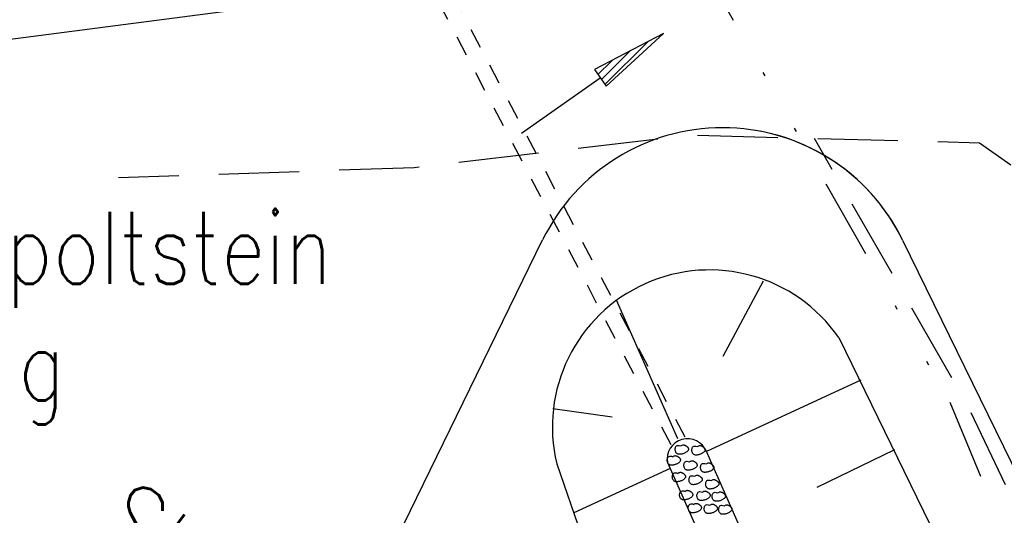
# Model space of a CAD drawing. Extents: x 446224 to 446791, y 446199 to 447379.
# Tile 107 of 113: x 446314 to 446338, y 447324 to 447337. Entities that reach past the tile are written whole.
import ezdxf

# ---------------------------------------------------------------- set-up
doc = ezdxf.new("R2010")
doc.units = 0
doc.header["$LTSCALE"] = 2
doc.header["$MEASUREMENT"] = 0
for name, pattern in [('AUSGEZOGEN', [0]), ('GESTRICH-X2', [1.5, 1, -0.5]), ('GETRENNTX3', [3.25, 1, -0.75, 0, -0.75, 0, -0.75]), ('STRICHLINIEX2', [0.5, 0.25, -0.25])]:
    doc.linetypes.add(name, pattern=pattern)
doc.layers.get('0').update_dxf_attribs({"linetype": 'AUSGEZOGEN'})
for name, color, linetype in [('BOESCHG', 250, 'AUSGEZOGEN'), ('DB-Autohof', 15, 'CONTINUOUS'), ('GASLTG', 4, 'GESTRICH-X2'), ('Planeinteilung', 250, 'CONTINUOUS'), ('STROMLTG', 4, 'AUSGEZOGEN'), ('TELEKOM', 4, 'GETRENNTX3'), ('W-LTG', 4, 'GESTRICH-X2')]:
    doc.layers.add(name, color=color, linetype=linetype)
doc.styles.add('ROMANS', font='romans.shx', dxfattribs={"width": 0.8})

# ---------------------------------------------------------------- blocks, each defined once
blk = doc.blocks.new('1135420')
blk.add_line((0, 297), (0, 0))

msp = doc.modelspace()

# ---------------------------------------------------------------- linework, layer by layer
at = {"layer": 'BOESCHG'}
msp.add_lwpolyline([(446482.746, 447140.555, 0.000007), (446485.092, 447124.399, 0.000282)], format="xyb", dxfattribs=at)
at = {"layer": 'DB-Autohof', "linetype": 'STRICHLINIEX2'}
for p, q in [((446330.129, 447326.223), (446324.098, 447337.718)), ((446330.483, 447326.409), (446324.521, 447337.773))]:
    msp.add_line(p, q, dxfattribs=at)
at = {"layer": 'DB-Autohof', "linetype": 'Continuous'}
for p, q in [((446329.938, 447336.498), (446328.215, 447335.598)), ((446329.938, 447336.498), (446328.507, 447335.183)), ((446328.478, 447335.224), (446329.547, 447336.294)), ((446328.39, 447335.349), (446329.103, 447336.062)), ((446328.303, 447335.474), (446328.659, 447335.83)), ((446328.215, 447335.598), (446328.507, 447335.183)), ((446326.397, 447334.011), (446328.361, 447335.391)), ((446319.288, 447315.715), (446326.922, 447331.342)), ((446335.909, 447331.338), (446341.993, 447318.859)), ((446331.427, 447328.437), (446332.437, 447330.321)), ((446330.299, 447326.371), (446328.765, 447329.834)), ((446334.316, 447328.901), (446339.692, 447317.875)), ((446334.867, 447327.834), (446331.011, 447326.051)), ((446328.655, 447326.911), (446327.181, 447327.117)), ((446330.233, 447326.106), (446330.234, 447326.124)), ((446330.233, 447326.089), (446330.233, 447326.106)), ((446330.234, 447326.124), (446330.237, 447326.143)), ((446330.237, 447326.143), (446330.242, 447326.162)), ((446330.242, 447326.162), (446330.251, 447326.179)), ((446330.251, 447326.179), (446330.264, 447326.193)), ((446330.264, 447326.193), (446330.282, 447326.203)), ((446330.282, 447326.203), (446330.306, 447326.207)), ((446330.306, 447326.207), (446330.335, 447326.205)), ((446330.335, 447326.205), (446330.372, 447326.194)), ((446330.372, 447326.194), (446330.39, 447326.206)), ((446330.39, 447326.206), (446330.405, 447326.214)), ((446330.405, 447326.214), (446330.419, 447326.218)), ((446330.419, 447326.218), (446330.431, 447326.22)), ((446330.431, 447326.22), (446330.443, 447326.22)), ((446330.443, 447326.22), (446330.453, 447326.219)), ((446330.453, 447326.219), (446330.463, 447326.215)), ((446330.463, 447326.215), (446330.472, 447326.211)), ((446330.472, 447326.211), (446330.482, 447326.207)), ((446330.482, 447326.207), (446330.49, 447326.202)), ((446330.49, 447326.202), (446330.499, 447326.197)), ((446330.499, 447326.197), (446330.507, 447326.192)), ((446330.507, 447326.192), (446330.515, 447326.186)), ((446330.515, 447326.186), (446330.523, 447326.179)), ((446330.523, 447326.179), (446330.53, 447326.173)), ((446330.53, 447326.173), (446330.537, 447326.166)), ((446330.537, 447326.166), (446330.544, 447326.159)), ((446330.544, 447326.159), (446330.549, 447326.151)), ((446330.549, 447326.151), (446330.554, 447326.143)), ((446330.554, 447326.143), (446330.558, 447326.135)), ((446330.558, 447326.135), (446330.561, 447326.126)), ((446330.561, 447326.126), (446330.563, 447326.117)), ((446330.563, 447326.108), (446330.562, 447326.099)), ((446330.563, 447326.117), (446330.563, 447326.108)), ((446330.648, 447326.088), (446330.649, 447326.106)), ((446330.649, 447326.106), (446330.652, 447326.125)), ((446330.652, 447326.125), (446330.658, 447326.144)), ((446330.658, 447326.144), (446330.667, 447326.161)), ((446330.667, 447326.161), (446330.68, 447326.175)), ((446330.68, 447326.175), (446330.698, 447326.185)), ((446330.698, 447326.185), (446330.721, 447326.189)), ((446330.721, 447326.189), (446330.751, 447326.187)), ((446330.751, 447326.187), (446330.788, 447326.176)), ((446330.788, 447326.176), (446330.805, 447326.187)), ((446330.805, 447326.187), (446330.821, 447326.195)), ((446330.821, 447326.195), (446330.835, 447326.2)), ((446330.835, 447326.2), (446330.847, 447326.202)), ((446330.847, 447326.202), (446330.859, 447326.202)), ((446330.859, 447326.202), (446330.869, 447326.2)), ((446330.869, 447326.2), (446330.879, 447326.197)), ((446330.879, 447326.197), (446330.888, 447326.193)), ((446330.888, 447326.193), (446330.897, 447326.189)), ((446330.897, 447326.189), (446330.906, 447326.184)), ((446330.906, 447326.184), (446330.915, 447326.179)), ((446330.915, 447326.179), (446330.923, 447326.173)), ((446330.923, 447326.173), (446330.931, 447326.168)), ((446330.931, 447326.168), (446330.939, 447326.161)), ((446330.939, 447326.161), (446330.946, 447326.155)), ((446330.946, 447326.155), (446330.953, 447326.148)), ((446330.953, 447326.148), (446330.959, 447326.141)), ((446330.959, 447326.141), (446330.965, 447326.133)), ((446330.965, 447326.133), (446330.97, 447326.125)), ((446330.97, 447326.125), (446330.974, 447326.117)), ((446330.974, 447326.117), (446330.977, 447326.108)), ((446330.977, 447326.108), (446330.979, 447326.099)), ((446330.035, 447325.854), (446330.038, 447325.873)), ((446330.038, 447325.873), (446330.043, 447325.891)), ((446330.043, 447325.891), (446330.052, 447325.908)), ((446330.052, 447325.908), (446330.065, 447325.922)), ((446330.065, 447325.922), (446330.083, 447325.932)), ((446330.083, 447325.932), (446330.107, 447325.936)), ((446330.107, 447325.936), (446330.137, 447325.934)), ((446330.137, 447325.934), (446330.174, 447325.923)), ((446330.174, 447325.923), (446330.191, 447325.935)), ((446330.191, 447325.935), (446330.206, 447325.943)), ((446330.206, 447325.943), (446330.22, 447325.947)), ((446330.22, 447325.947), (446330.232, 447325.95)), ((446330.232, 447325.95), (446330.244, 447325.949)), ((446330.236, 447326.073), (446330.233, 447326.089)), ((446330.239, 447326.058), (446330.236, 447326.073)), ((446330.244, 447326.044), (446330.239, 447326.058)), ((446330.251, 447326.031), (446330.244, 447326.044)), ((446330.244, 447325.949), (446330.254, 447325.948)), ((446330.258, 447326.02), (446330.251, 447326.031)), ((446330.254, 447325.948), (446330.264, 447325.944)), ((446330.266, 447326.01), (446330.258, 447326.02)), ((446330.264, 447325.944), (446330.274, 447325.94)), ((446330.276, 447326.002), (446330.266, 447326.01)), ((446330.274, 447325.94), (446330.283, 447325.936)), ((446330.286, 447325.996), (446330.276, 447326.002)), ((446330.283, 447325.936), (446330.292, 447325.931)), ((446330.296, 447325.991), (446330.286, 447325.996)), ((446330.292, 447325.931), (446330.3, 447325.926)), ((446330.308, 447325.987), (446330.296, 447325.991)), ((446330.3, 447325.926), (446330.309, 447325.921)), ((446330.321, 447325.984), (446330.308, 447325.987)), ((446330.309, 447325.921), (446330.317, 447325.915)), ((446330.317, 447325.915), (446330.324, 447325.909)), ((446330.334, 447325.983), (446330.321, 447325.984)), ((446330.324, 447325.909), (446330.331, 447325.902)), ((446330.331, 447325.902), (446330.338, 447325.895)), ((446330.348, 447325.983), (446330.334, 447325.983)), ((446330.338, 447325.895), (446330.345, 447325.888)), ((446330.345, 447325.888), (446330.35, 447325.88)), ((446330.363, 447325.984), (446330.348, 447325.983)), ((446330.35, 447325.88), (446330.355, 447325.872)), ((446330.355, 447325.872), (446330.359, 447325.864)), ((446330.359, 447325.864), (446330.362, 447325.855)), ((446330.379, 447325.986), (446330.363, 447325.984)), ((446330.396, 447325.989), (446330.379, 447325.986)), ((446330.412, 447325.994), (446330.396, 447325.989)), ((446330.429, 447325.998), (446330.412, 447325.994)), ((446330.446, 447326.004), (446330.429, 447325.998)), ((446330.462, 447326.011), (446330.446, 447326.004)), ((446330.478, 447326.018), (446330.462, 447326.011)), ((446330.493, 447326.026), (446330.478, 447326.018)), ((446330.506, 447326.034), (446330.493, 447326.026)), ((446330.519, 447326.043), (446330.506, 447326.034)), ((446330.53, 447326.052), (446330.519, 447326.043)), ((446330.539, 447326.061), (446330.53, 447326.052)), ((446330.547, 447326.07), (446330.539, 447326.061)), ((446330.554, 447326.08), (446330.547, 447326.07)), ((446330.558, 447326.09), (446330.554, 447326.08)), ((446330.562, 447326.099), (446330.558, 447326.09)), ((446330.649, 447326.071), (446330.648, 447326.088)), ((446330.651, 447326.055), (446330.649, 447326.071)), ((446330.655, 447326.039), (446330.651, 447326.055)), ((446330.66, 447326.026), (446330.655, 447326.039)), ((446330.667, 447326.013), (446330.66, 447326.026)), ((446330.674, 447326.002), (446330.667, 447326.013)), ((446330.682, 447325.992), (446330.674, 447326.002)), ((446330.691, 447325.984), (446330.682, 447325.992)), ((446330.701, 447325.978), (446330.691, 447325.984)), ((446330.712, 447325.973), (446330.701, 447325.978)), ((446330.724, 447325.969), (446330.712, 447325.973)), ((446330.736, 447325.966), (446330.724, 447325.969)), ((446330.75, 447325.965), (446330.736, 447325.966)), ((446330.764, 447325.965), (446330.75, 447325.965)), ((446330.779, 447325.966), (446330.764, 447325.965)), ((446330.795, 447325.968), (446330.779, 447325.966)), ((446330.811, 447325.971), (446330.795, 447325.968)), ((446330.828, 447325.975), (446330.811, 447325.971)), ((446330.845, 447325.98), (446330.828, 447325.975)), ((446330.862, 447325.986), (446330.845, 447325.98)), ((446330.878, 447325.993), (446330.862, 447325.986)), ((446330.894, 447326), (446330.878, 447325.993)), ((446330.909, 447326.008), (446330.894, 447326)), ((446330.922, 447326.016), (446330.909, 447326.008)), ((446330.934, 447326.025), (446330.922, 447326.016)), ((446330.945, 447326.034), (446330.934, 447326.025)), ((446330.955, 447326.043), (446330.945, 447326.034)), ((446330.963, 447326.052), (446330.955, 447326.043)), ((446330.969, 447326.062), (446330.963, 447326.052)), ((446330.974, 447326.071), (446330.969, 447326.062)), ((446330.977, 447326.081), (446330.974, 447326.071)), ((446330.979, 447326.09), (446330.977, 447326.081)), ((446330.979, 447326.099), (446330.979, 447326.09)), ((446330.995, 447326.087), (446331.104, 447325.84)), ((446335.711, 447326.098), (446333.769, 447325.152)), ((446327.275, 447325.746), (446327.885, 447323.977)), ((446330.103, 447325.632), (446327.697, 447324.52)), ((446330.034, 447325.835), (446330.035, 447325.854)), ((446330.034, 447325.818), (446330.034, 447325.835)), ((446330.037, 447325.802), (446330.034, 447325.818)), ((446330.04, 447325.787), (446330.037, 447325.802)), ((446330.046, 447325.773), (446330.04, 447325.787)), ((446330.04, 447325.776), (446330.204, 447325.402)), ((446330.052, 447325.76), (446330.046, 447325.773)), ((446330.059, 447325.749), (446330.052, 447325.76)), ((446330.068, 447325.74), (446330.059, 447325.749)), ((446330.077, 447325.731), (446330.068, 447325.74)), ((446330.087, 447325.725), (446330.077, 447325.731)), ((446330.098, 447325.72), (446330.087, 447325.725)), ((446330.109, 447325.716), (446330.098, 447325.72)), ((446330.122, 447325.713), (446330.109, 447325.716)), ((446330.135, 447325.712), (446330.122, 447325.713)), ((446330.149, 447325.712), (446330.135, 447325.712)), ((446330.164, 447325.713), (446330.149, 447325.712)), ((446330.18, 447325.715), (446330.164, 447325.713)), ((446330.197, 447325.719), (446330.18, 447325.715)), ((446330.214, 447325.723), (446330.197, 447325.719)), ((446330.23, 447325.728), (446330.214, 447325.723)), ((446330.247, 447325.733), (446330.23, 447325.728)), ((446330.264, 447325.74), (446330.247, 447325.733)), ((446330.279, 447325.747), (446330.264, 447325.74)), ((446330.294, 447325.755), (446330.279, 447325.747)), ((446330.307, 447325.763), (446330.294, 447325.755)), ((446330.32, 447325.772), (446330.307, 447325.763)), ((446330.331, 447325.781), (446330.32, 447325.772)), ((446330.34, 447325.79), (446330.331, 447325.781)), ((446330.348, 447325.799), (446330.34, 447325.79)), ((446330.355, 447325.809), (446330.348, 447325.799)), ((446330.36, 447325.819), (446330.355, 447325.809)), ((446330.363, 447325.828), (446330.36, 447325.819)), ((446330.362, 447325.855), (446330.364, 447325.846)), ((446330.364, 447325.837), (446330.363, 447325.828)), ((446330.364, 447325.846), (446330.364, 447325.837)), ((446330.45, 447325.709), (446330.451, 447325.727)), ((446330.45, 447325.691), (446330.45, 447325.709)), ((446330.453, 447325.675), (446330.45, 447325.691)), ((446330.451, 447325.727), (446330.454, 447325.746)), ((446330.456, 447325.66), (446330.453, 447325.675)), ((446330.454, 447325.746), (446330.459, 447325.765)), ((446330.461, 447325.646), (446330.456, 447325.66)), ((446330.459, 447325.765), (446330.468, 447325.782)), ((446330.468, 447325.634), (446330.461, 447325.646)), ((446330.468, 447325.782), (446330.481, 447325.796)), ((446330.475, 447325.623), (446330.468, 447325.634)), ((446330.483, 447325.613), (446330.475, 447325.623)), ((446330.481, 447325.796), (446330.499, 447325.806)), ((446330.499, 447325.806), (446330.523, 447325.81)), ((446330.523, 447325.81), (446330.552, 447325.807)), ((446330.552, 447325.807), (446330.589, 447325.796)), ((446330.589, 447325.796), (446330.607, 447325.808)), ((446330.607, 447325.808), (446330.622, 447325.816)), ((446330.622, 447325.816), (446330.636, 447325.821)), ((446330.636, 447325.821), (446330.648, 447325.823)), ((446330.648, 447325.823), (446330.66, 447325.823)), ((446330.66, 447325.823), (446330.67, 447325.821)), ((446330.67, 447325.821), (446330.68, 447325.818)), ((446330.695, 447325.62), (446330.679, 447325.613)), ((446330.68, 447325.818), (446330.689, 447325.814)), ((446330.689, 447325.814), (446330.698, 447325.81)), ((446330.71, 447325.628), (446330.695, 447325.62)), ((446330.698, 447325.81), (446330.707, 447325.805)), ((446330.707, 447325.805), (446330.716, 447325.8)), ((446330.723, 447325.636), (446330.71, 447325.628)), ((446330.716, 447325.8), (446330.724, 447325.794)), ((446330.736, 447325.645), (446330.723, 447325.636)), ((446330.724, 447325.794), (446330.732, 447325.788)), ((446330.732, 447325.788), (446330.74, 447325.782)), ((446330.747, 447325.654), (446330.736, 447325.645)), ((446330.74, 447325.782), (446330.747, 447325.776)), ((446330.747, 447325.776), (446330.754, 447325.769)), ((446330.756, 447325.664), (446330.747, 447325.654)), ((446330.754, 447325.769), (446330.761, 447325.761)), ((446330.764, 447325.673), (446330.756, 447325.664)), ((446330.761, 447325.761), (446330.766, 447325.754)), ((446330.771, 447325.683), (446330.764, 447325.673)), ((446330.766, 447325.754), (446330.771, 447325.746)), ((446330.771, 447325.746), (446330.775, 447325.737)), ((446330.775, 447325.692), (446330.771, 447325.683)), ((446330.775, 447325.737), (446330.778, 447325.729)), ((446330.779, 447325.702), (446330.775, 447325.692)), ((446330.778, 447325.729), (446330.78, 447325.72)), ((446330.78, 447325.711), (446330.779, 447325.702)), ((446330.78, 447325.72), (446330.78, 447325.711)), ((446330.865, 447325.655), (446330.866, 447325.673)), ((446330.866, 447325.637), (446330.865, 447325.655)), ((446330.866, 447325.673), (446330.869, 447325.692)), ((446330.868, 447325.621), (446330.866, 447325.637)), ((446330.872, 447325.606), (446330.868, 447325.621)), ((446330.869, 447325.692), (446330.875, 447325.711)), ((446330.875, 447325.711), (446330.884, 447325.728)), ((446330.884, 447325.728), (446330.897, 447325.742)), ((446330.897, 447325.742), (446330.915, 447325.751)), ((446330.915, 447325.751), (446330.938, 447325.756)), ((446330.938, 447325.756), (446330.968, 447325.753)), ((446330.968, 447325.753), (446331.005, 447325.742)), ((446331.005, 447325.742), (446331.022, 447325.754)), ((446331.022, 447325.754), (446331.038, 447325.762)), ((446331.038, 447325.762), (446331.052, 447325.767)), ((446331.052, 447325.767), (446331.064, 447325.769)), ((446331.064, 447325.769), (446331.075, 447325.769)), ((446331.075, 447325.769), (446331.086, 447325.767)), ((446331.086, 447325.767), (446331.096, 447325.764)), ((446331.096, 447325.764), (446331.105, 447325.76)), ((446331.104, 447325.84), (446332.372, 447322.981)), ((446331.105, 447325.76), (446331.114, 447325.755)), ((446331.114, 447325.755), (446331.123, 447325.751)), ((446331.123, 447325.751), (446331.132, 447325.745)), ((446331.132, 447325.745), (446331.14, 447325.74)), ((446331.14, 447325.74), (446331.148, 447325.734)), ((446331.148, 447325.734), (446331.156, 447325.728)), ((446331.156, 447325.728), (446331.163, 447325.721)), ((446331.163, 447325.721), (446331.17, 447325.714)), ((446331.17, 447325.714), (446331.176, 447325.707)), ((446331.18, 447325.619), (446331.172, 447325.609)), ((446331.176, 447325.707), (446331.182, 447325.699)), ((446331.186, 447325.628), (446331.18, 447325.619)), ((446331.182, 447325.699), (446331.187, 447325.691)), ((446331.191, 447325.638), (446331.186, 447325.628)), ((446331.187, 447325.691), (446331.191, 447325.683)), ((446331.191, 447325.683), (446331.194, 447325.675)), ((446331.194, 447325.647), (446331.191, 447325.638)), ((446331.194, 447325.675), (446331.196, 447325.666)), ((446331.196, 447325.657), (446331.194, 447325.647)), ((446331.196, 447325.666), (446331.196, 447325.657)), ((446330.16, 447325.42), (446330.161, 447325.438)), ((446330.161, 447325.402), (446330.16, 447325.42)), ((446330.161, 447325.438), (446330.164, 447325.457)), ((446330.163, 447325.386), (446330.161, 447325.402)), ((446330.167, 447325.371), (446330.163, 447325.386)), ((446330.164, 447325.457), (446330.17, 447325.476)), ((446330.172, 447325.357), (446330.167, 447325.371)), ((446330.17, 447325.476), (446330.179, 447325.493)), ((446330.179, 447325.493), (446330.192, 447325.507)), ((446330.192, 447325.507), (446330.21, 447325.517)), ((446330.204, 447325.402), (446331.473, 447322.543)), ((446330.21, 447325.517), (446330.233, 447325.521)), ((446330.233, 447325.521), (446330.263, 447325.518)), ((446330.263, 447325.518), (446330.3, 447325.507)), ((446330.3, 447325.507), (446330.317, 447325.519)), ((446330.317, 447325.519), (446330.333, 447325.527)), ((446330.333, 447325.527), (446330.346, 447325.532)), ((446330.346, 447325.532), (446330.359, 447325.534)), ((446330.359, 447325.534), (446330.37, 447325.534)), ((446330.37, 447325.534), (446330.381, 447325.532)), ((446330.381, 447325.532), (446330.391, 447325.529)), ((446330.391, 447325.529), (446330.4, 447325.525)), ((446330.4, 447325.525), (446330.409, 447325.521)), ((446330.409, 447325.521), (446330.418, 447325.516)), ((446330.418, 447325.516), (446330.427, 447325.511)), ((446330.427, 447325.511), (446330.435, 447325.505)), ((446330.435, 447325.505), (446330.443, 447325.499)), ((446330.443, 447325.499), (446330.451, 447325.493)), ((446330.451, 447325.493), (446330.458, 447325.487)), ((446330.467, 447325.375), (446330.457, 447325.365)), ((446330.458, 447325.487), (446330.465, 447325.48)), ((446330.465, 447325.48), (446330.471, 447325.472)), ((446330.475, 447325.384), (446330.467, 447325.375)), ((446330.471, 447325.472), (446330.477, 447325.465)), ((446330.481, 447325.394), (446330.475, 447325.384)), ((446330.477, 447325.465), (446330.482, 447325.457)), ((446330.486, 447325.403), (446330.481, 447325.394)), ((446330.482, 447325.457), (446330.486, 447325.448)), ((446330.493, 447325.605), (446330.483, 447325.613)), ((446330.486, 447325.448), (446330.489, 447325.44)), ((446330.489, 447325.413), (446330.486, 447325.403)), ((446330.489, 447325.44), (446330.491, 447325.431)), ((446330.491, 447325.422), (446330.489, 447325.413)), ((446330.491, 447325.431), (446330.491, 447325.422)), ((446330.503, 447325.598), (446330.493, 447325.605)), ((446330.513, 447325.593), (446330.503, 447325.598)), ((446330.525, 447325.589), (446330.513, 447325.593)), ((446330.538, 447325.587), (446330.525, 447325.589)), ((446330.551, 447325.586), (446330.538, 447325.587)), ((446330.565, 447325.586), (446330.551, 447325.586)), ((446330.58, 447325.587), (446330.565, 447325.586)), ((446330.577, 447325.366), (446330.58, 447325.385)), ((446330.596, 447325.589), (446330.58, 447325.587)), ((446330.58, 447325.385), (446330.586, 447325.404)), ((446330.586, 447325.404), (446330.595, 447325.421)), ((446330.595, 447325.421), (446330.608, 447325.435)), ((446330.613, 447325.592), (446330.596, 447325.589)), ((446330.608, 447325.435), (446330.626, 447325.444)), ((446330.629, 447325.596), (446330.613, 447325.592)), ((446330.626, 447325.444), (446330.649, 447325.449)), ((446330.646, 447325.601), (446330.629, 447325.596)), ((446330.663, 447325.607), (446330.646, 447325.601)), ((446330.649, 447325.449), (446330.679, 447325.446)), ((446330.679, 447325.613), (446330.663, 447325.607)), ((446330.679, 447325.446), (446330.716, 447325.435)), ((446330.716, 447325.435), (446330.733, 447325.447)), ((446330.733, 447325.447), (446330.749, 447325.455)), ((446330.749, 447325.455), (446330.762, 447325.46)), ((446330.762, 447325.46), (446330.775, 447325.462)), ((446330.775, 447325.462), (446330.786, 447325.462)), ((446330.786, 447325.462), (446330.797, 447325.46)), ((446330.797, 447325.46), (446330.807, 447325.457)), ((446330.807, 447325.457), (446330.816, 447325.453)), ((446330.816, 447325.453), (446330.825, 447325.448)), ((446330.825, 447325.448), (446330.834, 447325.443)), ((446330.834, 447325.443), (446330.843, 447325.438)), ((446330.843, 447325.438), (446330.851, 447325.433)), ((446330.851, 447325.433), (446330.859, 447325.427)), ((446330.859, 447325.427), (446330.867, 447325.421)), ((446330.867, 447325.421), (446330.874, 447325.414)), ((446330.877, 447325.592), (446330.872, 447325.606)), ((446330.874, 447325.414), (446330.881, 447325.407)), ((446330.884, 447325.58), (446330.877, 447325.592)), ((446330.881, 447325.407), (446330.887, 447325.4)), ((446330.891, 447325.569), (446330.884, 447325.58)), ((446330.887, 447325.4), (446330.893, 447325.392)), ((446330.899, 447325.559), (446330.891, 447325.569)), ((446330.893, 447325.392), (446330.898, 447325.384)), ((446330.898, 447325.384), (446330.902, 447325.376)), ((446330.908, 447325.551), (446330.899, 447325.559)), ((446330.902, 447325.376), (446330.905, 447325.367)), ((446330.918, 447325.544), (446330.908, 447325.551)), ((446330.929, 447325.539), (446330.918, 447325.544)), ((446330.941, 447325.535), (446330.929, 447325.539)), ((446330.953, 447325.533), (446330.941, 447325.535)), ((446330.967, 447325.532), (446330.953, 447325.533)), ((446330.981, 447325.531), (446330.967, 447325.532)), ((446330.996, 447325.533), (446330.981, 447325.531)), ((446331.012, 447325.535), (446330.996, 447325.533)), ((446331.028, 447325.538), (446331.012, 447325.535)), ((446331.045, 447325.542), (446331.028, 447325.538)), ((446331.062, 447325.547), (446331.045, 447325.542)), ((446331.079, 447325.553), (446331.062, 447325.547)), ((446331.095, 447325.559), (446331.079, 447325.553)), ((446331.111, 447325.566), (446331.095, 447325.559)), ((446331.126, 447325.574), (446331.111, 447325.566)), ((446331.139, 447325.582), (446331.126, 447325.574)), ((446331.151, 447325.591), (446331.139, 447325.582)), ((446331.162, 447325.6), (446331.151, 447325.591)), ((446331.172, 447325.609), (446331.162, 447325.6)), ((446330.178, 447325.345), (446330.172, 447325.357)), ((446330.186, 447325.334), (446330.178, 447325.345)), ((446330.194, 447325.324), (446330.186, 447325.334)), ((446330.203, 447325.316), (446330.194, 447325.324)), ((446330.213, 447325.309), (446330.203, 447325.316)), ((446330.224, 447325.304), (446330.213, 447325.309)), ((446330.236, 447325.3), (446330.224, 447325.304)), ((446330.248, 447325.298), (446330.236, 447325.3)), ((446330.262, 447325.297), (446330.248, 447325.298)), ((446330.276, 447325.297), (446330.262, 447325.297)), ((446330.291, 447325.298), (446330.276, 447325.297)), ((446330.307, 447325.3), (446330.291, 447325.298)), ((446330.323, 447325.303), (446330.307, 447325.3)), ((446330.34, 447325.307), (446330.323, 447325.303)), ((446330.357, 447325.312), (446330.34, 447325.307)), ((446330.374, 447325.318), (446330.357, 447325.312)), ((446330.39, 447325.324), (446330.374, 447325.318)), ((446330.406, 447325.331), (446330.39, 447325.324)), ((446330.42, 447325.339), (446330.406, 447325.331)), ((446330.434, 447325.347), (446330.42, 447325.339)), ((446330.446, 447325.356), (446330.434, 447325.347)), ((446330.457, 447325.365), (446330.446, 447325.356)), ((446330.576, 447325.347), (446330.577, 447325.366)), ((446330.577, 447325.33), (446330.576, 447325.347)), ((446330.579, 447325.314), (446330.577, 447325.33)), ((446330.583, 447325.299), (446330.579, 447325.314)), ((446330.588, 447325.285), (446330.583, 447325.299)), ((446330.594, 447325.273), (446330.588, 447325.285)), ((446330.602, 447325.261), (446330.594, 447325.273)), ((446330.61, 447325.252), (446330.602, 447325.261)), ((446330.619, 447325.244), (446330.61, 447325.252)), ((446330.629, 447325.237), (446330.619, 447325.244)), ((446330.64, 447325.232), (446330.629, 447325.237)), ((446330.652, 447325.228), (446330.64, 447325.232)), ((446330.664, 447325.226), (446330.652, 447325.228)), ((446330.677, 447325.224), (446330.664, 447325.226)), ((446330.692, 447325.224), (446330.677, 447325.224)), ((446330.707, 447325.225), (446330.692, 447325.224)), ((446330.723, 447325.228), (446330.707, 447325.225)), ((446330.739, 447325.231), (446330.723, 447325.228)), ((446330.756, 447325.235), (446330.739, 447325.231)), ((446330.773, 447325.24), (446330.756, 447325.235)), ((446330.79, 447325.246), (446330.773, 447325.24)), ((446330.806, 447325.252), (446330.79, 447325.246)), ((446330.822, 447325.259), (446330.806, 447325.252)), ((446330.836, 447325.267), (446330.822, 447325.259)), ((446330.85, 447325.275), (446330.836, 447325.267)), ((446330.862, 447325.284), (446330.85, 447325.275)), ((446330.873, 447325.293), (446330.862, 447325.284)), ((446330.883, 447325.302), (446330.873, 447325.293)), ((446330.891, 447325.312), (446330.883, 447325.302)), ((446330.897, 447325.321), (446330.891, 447325.312)), ((446330.902, 447325.331), (446330.897, 447325.321)), ((446330.905, 447325.34), (446330.902, 447325.331)), ((446330.905, 447325.367), (446330.906, 447325.359)), ((446330.907, 447325.35), (446330.905, 447325.34)), ((446330.906, 447325.359), (446330.907, 447325.35)), ((446330.992, 447325.239), (446330.993, 447325.257)), ((446330.993, 447325.222), (446330.992, 447325.239)), ((446330.993, 447325.257), (446330.996, 447325.276)), ((446330.995, 447325.206), (446330.993, 447325.222)), ((446330.999, 447325.191), (446330.995, 447325.206)), ((446330.996, 447325.276), (446331.002, 447325.295)), ((446331.004, 447325.177), (446330.999, 447325.191)), ((446331.002, 447325.295), (446331.01, 447325.312)), ((446331.01, 447325.164), (446331.004, 447325.177)), ((446331.01, 447325.312), (446331.024, 447325.326)), ((446331.017, 447325.153), (446331.01, 447325.164)), ((446331.026, 447325.143), (446331.017, 447325.153)), ((446331.024, 447325.326), (446331.041, 447325.336)), ((446331.035, 447325.135), (446331.026, 447325.143)), ((446331.045, 447325.129), (446331.035, 447325.135)), ((446331.041, 447325.336), (446331.065, 447325.34)), ((446331.056, 447325.124), (446331.045, 447325.129)), ((446331.067, 447325.12), (446331.056, 447325.124)), ((446331.065, 447325.34), (446331.095, 447325.338)), ((446331.095, 447325.338), (446331.132, 447325.327)), ((446331.132, 447325.327), (446331.149, 447325.338)), ((446331.149, 447325.338), (446331.164, 447325.347)), ((446331.172, 447325.127), (446331.155, 447325.122)), ((446331.164, 447325.347), (446331.178, 447325.351)), ((446331.189, 447325.131), (446331.172, 447325.127)), ((446331.178, 447325.351), (446331.191, 447325.353)), ((446331.205, 447325.137), (446331.189, 447325.131)), ((446331.191, 447325.353), (446331.202, 447325.353)), ((446331.202, 447325.353), (446331.213, 447325.351)), ((446331.222, 447325.144), (446331.205, 447325.137)), ((446331.213, 447325.351), (446331.222, 447325.348)), ((446331.222, 447325.348), (446331.232, 447325.344)), ((446331.237, 447325.151), (446331.222, 447325.144)), ((446331.232, 447325.344), (446331.241, 447325.34)), ((446331.252, 447325.159), (446331.237, 447325.151)), ((446331.241, 447325.34), (446331.25, 447325.335)), ((446331.25, 447325.335), (446331.258, 447325.33)), ((446331.266, 447325.167), (446331.252, 447325.159)), ((446331.258, 447325.33), (446331.267, 447325.325)), ((446331.278, 447325.176), (446331.266, 447325.167)), ((446331.267, 447325.325), (446331.275, 447325.319)), ((446331.275, 447325.319), (446331.282, 447325.312)), ((446331.289, 447325.185), (446331.278, 447325.176)), ((446331.282, 447325.312), (446331.29, 447325.306)), ((446331.298, 447325.194), (446331.289, 447325.185)), ((446331.29, 447325.306), (446331.297, 447325.299)), ((446331.297, 447325.299), (446331.303, 447325.292)), ((446331.306, 447325.203), (446331.298, 447325.194)), ((446331.303, 447325.292), (446331.309, 447325.284)), ((446331.313, 447325.213), (446331.306, 447325.203)), ((446331.309, 447325.284), (446331.314, 447325.276)), ((446331.318, 447325.222), (446331.313, 447325.213)), ((446331.314, 447325.276), (446331.318, 447325.268)), ((446331.318, 447325.268), (446331.321, 447325.259)), ((446331.321, 447325.232), (446331.318, 447325.222)), ((446331.321, 447325.259), (446331.322, 447325.25)), ((446331.322, 447325.241), (446331.321, 447325.232)), ((446331.322, 447325.25), (446331.322, 447325.241)), ((446330.341, 447324.968), (446330.342, 447324.986)), ((446330.342, 447324.951), (446330.341, 447324.968)), ((446330.342, 447324.986), (446330.345, 447325.006)), ((446330.344, 447324.935), (446330.342, 447324.951)), ((446330.348, 447324.92), (446330.344, 447324.935)), ((446330.345, 447325.006), (446330.351, 447325.024)), ((446330.353, 447324.906), (446330.348, 447324.92)), ((446330.351, 447325.024), (446330.36, 447325.041)), ((446330.359, 447324.893), (446330.353, 447324.906)), ((446330.367, 447324.882), (446330.359, 447324.893)), ((446330.36, 447325.041), (446330.373, 447325.055)), ((446330.375, 447324.873), (446330.367, 447324.882)), ((446330.373, 447325.055), (446330.391, 447325.065)), ((446330.391, 447325.065), (446330.414, 447325.069)), ((446330.414, 447325.069), (446330.444, 447325.067)), ((446330.444, 447325.067), (446330.481, 447325.056)), ((446330.481, 447325.056), (446330.498, 447325.068)), ((446330.498, 447325.068), (446330.513, 447325.076)), ((446330.513, 447325.076), (446330.527, 447325.08)), ((446330.527, 447325.08), (446330.54, 447325.083)), ((446330.54, 447325.083), (446330.551, 447325.082)), ((446330.551, 447325.082), (446330.562, 447325.081)), ((446330.562, 447325.081), (446330.571, 447325.077)), ((446330.571, 447325.077), (446330.581, 447325.073)), ((446330.587, 447324.88), (446330.571, 447324.873)), ((446330.581, 447325.073), (446330.59, 447325.069)), ((446330.601, 447324.888), (446330.587, 447324.88)), ((446330.59, 447325.069), (446330.599, 447325.064)), ((446330.599, 447325.064), (446330.608, 447325.059)), ((446330.615, 447324.896), (446330.601, 447324.888)), ((446330.608, 447325.059), (446330.616, 447325.054)), ((446330.627, 447324.905), (446330.615, 447324.896)), ((446330.616, 447325.054), (446330.624, 447325.048)), ((446330.624, 447325.048), (446330.632, 447325.042)), ((446330.638, 447324.914), (446330.627, 447324.905)), ((446330.632, 447325.042), (446330.639, 447325.035)), ((446330.648, 447324.923), (446330.638, 447324.914)), ((446330.639, 447325.035), (446330.646, 447325.028)), ((446330.646, 447325.028), (446330.652, 447325.021)), ((446330.656, 447324.932), (446330.648, 447324.923)), ((446330.652, 447325.021), (446330.658, 447325.013)), ((446330.662, 447324.942), (446330.656, 447324.932)), ((446330.658, 447325.013), (446330.663, 447325.005)), ((446330.667, 447324.952), (446330.662, 447324.942)), ((446330.663, 447325.005), (446330.667, 447324.997)), ((446330.667, 447324.997), (446330.67, 447324.988)), ((446330.67, 447324.961), (446330.667, 447324.952)), ((446330.67, 447324.988), (446330.671, 447324.979)), ((446330.672, 447324.97), (446330.67, 447324.961)), ((446330.671, 447324.979), (446330.672, 447324.97)), ((446330.775, 447324.95), (446330.776, 447324.968)), ((446330.776, 447324.933), (446330.775, 447324.95)), ((446330.776, 447324.968), (446330.779, 447324.987)), ((446330.778, 447324.917), (446330.776, 447324.933)), ((446330.782, 447324.902), (446330.778, 447324.917)), ((446330.779, 447324.987), (446330.785, 447325.006)), ((446330.787, 447324.888), (446330.782, 447324.902)), ((446330.785, 447325.006), (446330.794, 447325.023)), ((446330.793, 447324.875), (446330.787, 447324.888)), ((446330.794, 447325.023), (446330.807, 447325.037)), ((446330.807, 447325.037), (446330.825, 447325.047)), ((446330.825, 447325.047), (446330.848, 447325.051)), ((446330.848, 447325.051), (446330.878, 447325.049)), ((446330.878, 447325.049), (446330.915, 447325.038)), ((446330.915, 447325.038), (446330.932, 447325.049)), ((446330.932, 447325.049), (446330.947, 447325.058)), ((446330.947, 447325.058), (446330.961, 447325.062)), ((446330.961, 447325.062), (446330.974, 447325.064)), ((446330.974, 447325.064), (446330.985, 447325.064)), ((446330.985, 447325.064), (446330.996, 447325.062)), ((446330.996, 447325.062), (446331.005, 447325.059)), ((446331.005, 447325.059), (446331.015, 447325.055)), ((446331.015, 447325.055), (446331.024, 447325.051)), ((446331.024, 447325.051), (446331.033, 447325.046)), ((446331.033, 447325.046), (446331.041, 447325.041)), ((446331.049, 447324.878), (446331.035, 447324.87)), ((446331.041, 447325.041), (446331.05, 447325.036)), ((446331.061, 447324.887), (446331.049, 447324.878)), ((446331.05, 447325.036), (446331.058, 447325.03)), ((446331.058, 447325.03), (446331.065, 447325.023)), ((446331.072, 447324.896), (446331.061, 447324.887)), ((446331.065, 447325.023), (446331.073, 447325.017)), ((446331.08, 447325.117), (446331.067, 447325.12)), ((446331.081, 447324.905), (446331.072, 447324.896)), ((446331.073, 447325.017), (446331.08, 447325.01)), ((446331.093, 447325.116), (446331.08, 447325.117)), ((446331.08, 447325.01), (446331.086, 447325.003)), ((446331.09, 447324.914), (446331.081, 447324.905)), ((446331.086, 447325.003), (446331.092, 447324.995)), ((446331.096, 447324.924), (446331.09, 447324.914)), ((446331.092, 447324.995), (446331.097, 447324.987)), ((446331.107, 447325.116), (446331.093, 447325.116)), ((446331.101, 447324.933), (446331.096, 447324.924)), ((446331.097, 447324.987), (446331.101, 447324.979)), ((446331.101, 447324.979), (446331.104, 447324.97)), ((446331.104, 447324.943), (446331.101, 447324.933)), ((446331.104, 447324.97), (446331.105, 447324.961)), ((446331.105, 447324.952), (446331.104, 447324.943)), ((446331.105, 447324.961), (446331.105, 447324.952)), ((446331.123, 447325.117), (446331.107, 447325.116)), ((446331.138, 447325.119), (446331.123, 447325.117)), ((446331.155, 447325.122), (446331.138, 447325.119)), ((446331.155, 447324.932), (446331.156, 447324.95)), ((446331.155, 447324.915), (446331.155, 447324.932)), ((446331.158, 447324.898), (446331.155, 447324.915)), ((446331.156, 447324.95), (446331.159, 447324.969)), ((446331.161, 447324.883), (446331.158, 447324.898)), ((446331.159, 447324.969), (446331.164, 447324.988)), ((446331.167, 447324.87), (446331.161, 447324.883)), ((446331.164, 447324.988), (446331.173, 447325.005)), ((446331.173, 447325.005), (446331.186, 447325.019)), ((446331.186, 447325.019), (446331.204, 447325.029)), ((446331.204, 447325.029), (446331.228, 447325.033)), ((446331.228, 447325.033), (446331.258, 447325.031)), ((446331.258, 447325.031), (446331.295, 447325.02)), ((446331.295, 447325.02), (446331.312, 447325.031)), ((446331.312, 447325.031), (446331.327, 447325.039)), ((446331.327, 447325.039), (446331.341, 447325.044)), ((446331.341, 447325.044), (446331.353, 447325.046)), ((446331.353, 447325.046), (446331.365, 447325.046)), ((446331.365, 447325.046), (446331.375, 447325.044)), ((446331.375, 447325.044), (446331.385, 447325.041)), ((446331.385, 447325.041), (446331.394, 447325.037)), ((446331.394, 447325.037), (446331.404, 447325.033)), ((446331.404, 447325.033), (446331.413, 447325.028)), ((446331.413, 447325.028), (446331.421, 447325.023)), ((446331.421, 447325.023), (446331.429, 447325.017)), ((446331.429, 447325.017), (446331.437, 447325.012)), ((446331.437, 447325.012), (446331.445, 447325.005)), ((446331.452, 447324.878), (446331.441, 447324.868)), ((446331.445, 447325.005), (446331.452, 447324.999)), ((446331.452, 447324.999), (446331.459, 447324.992)), ((446331.461, 447324.887), (446331.452, 447324.878)), ((446331.459, 447324.992), (446331.466, 447324.985)), ((446331.469, 447324.896), (446331.461, 447324.887)), ((446331.466, 447324.985), (446331.471, 447324.977)), ((446331.476, 447324.906), (446331.469, 447324.896)), ((446331.471, 447324.977), (446331.476, 447324.969)), ((446331.476, 447324.969), (446331.48, 447324.961)), ((446331.481, 447324.915), (446331.476, 447324.906)), ((446331.48, 447324.961), (446331.483, 447324.952)), ((446331.484, 447324.925), (446331.481, 447324.915)), ((446331.483, 447324.952), (446331.485, 447324.943)), ((446331.485, 447324.934), (446331.484, 447324.925)), ((446331.485, 447324.943), (446331.485, 447324.934)), ((446330.384, 447324.864), (446330.375, 447324.873)), ((446330.394, 447324.858), (446330.384, 447324.864)), ((446330.405, 447324.853), (446330.394, 447324.858)), ((446330.417, 447324.849), (446330.405, 447324.853)), ((446330.429, 447324.846), (446330.417, 447324.849)), ((446330.442, 447324.845), (446330.429, 447324.846)), ((446330.457, 447324.845), (446330.442, 447324.845)), ((446330.472, 447324.846), (446330.457, 447324.845)), ((446330.488, 447324.848), (446330.472, 447324.846)), ((446330.504, 447324.851), (446330.488, 447324.848)), ((446330.521, 447324.856), (446330.504, 447324.851)), ((446330.538, 447324.861), (446330.521, 447324.856)), ((446330.555, 447324.866), (446330.538, 447324.861)), ((446330.571, 447324.873), (446330.555, 447324.866)), ((446330.558, 447324.643), (446330.559, 447324.661)), ((446330.559, 447324.626), (446330.558, 447324.643)), ((446330.559, 447324.661), (446330.562, 447324.68)), ((446330.562, 447324.68), (446330.568, 447324.699)), ((446330.568, 447324.699), (446330.577, 447324.716)), ((446330.577, 447324.716), (446330.59, 447324.73)), ((446330.59, 447324.73), (446330.608, 447324.74)), ((446330.608, 447324.74), (446330.631, 447324.744)), ((446330.631, 447324.744), (446330.661, 447324.742)), ((446330.661, 447324.742), (446330.698, 447324.731)), ((446330.698, 447324.731), (446330.715, 447324.742)), ((446330.715, 447324.742), (446330.73, 447324.75)), ((446330.73, 447324.75), (446330.744, 447324.755)), ((446330.744, 447324.755), (446330.757, 447324.757)), ((446330.757, 447324.757), (446330.768, 447324.757)), ((446330.768, 447324.757), (446330.779, 447324.755)), ((446330.779, 447324.755), (446330.788, 447324.752)), ((446330.788, 447324.752), (446330.798, 447324.748)), ((446330.801, 447324.864), (446330.793, 447324.875)), ((446330.798, 447324.748), (446330.807, 447324.744)), ((446330.809, 447324.854), (446330.801, 447324.864)), ((446330.807, 447324.744), (446330.816, 447324.739)), ((446330.818, 447324.846), (446330.809, 447324.854)), ((446330.816, 447324.739), (446330.825, 447324.734)), ((446330.828, 447324.84), (446330.818, 447324.846)), ((446330.825, 447324.734), (446330.833, 447324.728)), ((446330.839, 447324.835), (446330.828, 447324.84)), ((446330.833, 447324.728), (446330.841, 447324.723)), ((446330.851, 447324.831), (446330.839, 447324.835)), ((446330.841, 447324.723), (446330.849, 447324.716)), ((446330.849, 447324.716), (446330.856, 447324.71)), ((446330.863, 447324.828), (446330.851, 447324.831)), ((446330.856, 447324.71), (446330.863, 447324.703)), ((446330.876, 447324.827), (446330.863, 447324.828)), ((446330.863, 447324.703), (446330.869, 447324.696)), ((446330.869, 447324.696), (446330.875, 447324.688)), ((446330.875, 447324.688), (446330.88, 447324.68)), ((446330.891, 447324.827), (446330.876, 447324.827)), ((446330.88, 447324.68), (446330.884, 447324.672)), ((446330.884, 447324.672), (446330.887, 447324.663)), ((446330.887, 447324.636), (446330.884, 447324.626)), ((446330.887, 447324.663), (446330.888, 447324.654)), ((446330.888, 447324.645), (446330.887, 447324.636)), ((446330.888, 447324.654), (446330.888, 447324.645)), ((446330.906, 447324.828), (446330.891, 447324.827)), ((446330.921, 447324.83), (446330.906, 447324.828)), ((446330.938, 447324.833), (446330.921, 447324.83)), ((446330.955, 447324.837), (446330.938, 447324.833)), ((446330.972, 447324.842), (446330.955, 447324.837)), ((446330.956, 447324.625), (446330.957, 447324.643)), ((446330.957, 447324.643), (446330.96, 447324.662)), ((446330.96, 447324.662), (446330.965, 447324.681)), ((446330.965, 447324.681), (446330.974, 447324.698)), ((446330.988, 447324.848), (446330.972, 447324.842)), ((446330.974, 447324.698), (446330.987, 447324.712)), ((446330.987, 447324.712), (446331.005, 447324.722)), ((446331.005, 447324.855), (446330.988, 447324.848)), ((446331.02, 447324.862), (446331.005, 447324.855)), ((446331.005, 447324.722), (446331.029, 447324.726)), ((446331.035, 447324.87), (446331.02, 447324.862)), ((446331.029, 447324.726), (446331.059, 447324.723)), ((446331.059, 447324.723), (446331.096, 447324.713)), ((446331.096, 447324.713), (446331.113, 447324.724)), ((446331.113, 447324.724), (446331.128, 447324.732)), ((446331.128, 447324.732), (446331.142, 447324.737)), ((446331.142, 447324.737), (446331.154, 447324.739)), ((446331.154, 447324.739), (446331.166, 447324.739)), ((446331.166, 447324.739), (446331.176, 447324.737)), ((446331.173, 447324.857), (446331.167, 447324.87)), ((446331.18, 447324.846), (446331.173, 447324.857)), ((446331.176, 447324.737), (446331.186, 447324.734)), ((446331.189, 447324.836), (446331.18, 447324.846)), ((446331.186, 447324.734), (446331.196, 447324.73)), ((446331.198, 447324.828), (446331.189, 447324.836)), ((446331.196, 447324.73), (446331.205, 447324.726)), ((446331.208, 447324.822), (446331.198, 447324.828)), ((446331.205, 447324.726), (446331.214, 447324.721)), ((446331.219, 447324.817), (446331.208, 447324.822)), ((446331.214, 447324.721), (446331.222, 447324.716)), ((446331.23, 447324.813), (446331.219, 447324.817)), ((446331.222, 447324.716), (446331.231, 447324.71)), ((446331.243, 447324.81), (446331.23, 447324.813)), ((446331.231, 447324.71), (446331.239, 447324.705)), ((446331.239, 447324.705), (446331.246, 447324.698)), ((446331.256, 447324.809), (446331.243, 447324.81)), ((446331.246, 447324.698), (446331.254, 447324.692)), ((446331.254, 447324.692), (446331.26, 447324.685)), ((446331.27, 447324.809), (446331.256, 447324.809)), ((446331.26, 447324.685), (446331.267, 447324.677)), ((446331.267, 447324.677), (446331.272, 447324.67)), ((446331.285, 447324.81), (446331.27, 447324.809)), ((446331.272, 447324.67), (446331.277, 447324.662)), ((446331.277, 447324.662), (446331.281, 447324.654)), ((446331.281, 447324.654), (446331.284, 447324.645)), ((446331.284, 447324.645), (446331.286, 447324.636)), ((446331.301, 447324.812), (446331.285, 447324.81)), ((446331.286, 447324.636), (446331.286, 447324.627)), ((446331.318, 447324.815), (446331.301, 447324.812)), ((446331.334, 447324.819), (446331.318, 447324.815)), ((446331.318, 447324.625), (446331.321, 447324.644)), ((446331.321, 447324.644), (446331.327, 447324.663)), ((446331.327, 447324.663), (446331.336, 447324.68)), ((446331.351, 447324.824), (446331.334, 447324.819)), ((446331.336, 447324.68), (446331.349, 447324.694)), ((446331.349, 447324.694), (446331.367, 447324.704)), ((446331.368, 447324.83), (446331.351, 447324.824)), ((446331.367, 447324.704), (446331.39, 447324.708)), ((446331.384, 447324.837), (446331.368, 447324.83)), ((446331.4, 447324.844), (446331.384, 447324.837)), ((446331.39, 447324.708), (446331.42, 447324.705)), ((446331.415, 447324.852), (446331.4, 447324.844)), ((446331.428, 447324.86), (446331.415, 447324.852)), ((446331.42, 447324.705), (446331.457, 447324.695)), ((446331.441, 447324.868), (446331.428, 447324.86)), ((446331.457, 447324.695), (446331.474, 447324.706)), ((446331.474, 447324.706), (446331.49, 447324.714)), ((446331.49, 447324.714), (446331.504, 447324.719)), ((446331.504, 447324.719), (446331.516, 447324.721)), ((446331.516, 447324.721), (446331.527, 447324.721)), ((446331.527, 447324.721), (446331.538, 447324.719)), ((446331.538, 447324.719), (446331.548, 447324.716)), ((446331.548, 447324.716), (446331.557, 447324.712)), ((446331.557, 447324.712), (446331.566, 447324.708)), ((446331.566, 447324.708), (446331.575, 447324.703)), ((446331.575, 447324.703), (446331.584, 447324.698)), ((446331.584, 447324.698), (446331.592, 447324.692)), ((446331.592, 447324.692), (446331.6, 447324.686)), ((446331.6, 447324.686), (446331.608, 447324.68)), ((446331.608, 447324.68), (446331.615, 447324.674)), ((446331.615, 447324.674), (446331.622, 447324.667)), ((446331.622, 447324.667), (446331.628, 447324.659)), ((446331.628, 447324.659), (446331.634, 447324.652)), ((446331.634, 447324.652), (446331.639, 447324.644)), ((446331.639, 447324.644), (446331.643, 447324.635)), ((446331.643, 447324.635), (446331.646, 447324.627)), ((446330.561, 447324.609), (446330.559, 447324.626)), ((446330.565, 447324.594), (446330.561, 447324.609)), ((446330.57, 447324.581), (446330.565, 447324.594)), ((446330.576, 447324.568), (446330.57, 447324.581)), ((446330.584, 447324.557), (446330.576, 447324.568)), ((446330.592, 447324.547), (446330.584, 447324.557)), ((446330.601, 447324.539), (446330.592, 447324.547)), ((446330.611, 447324.533), (446330.601, 447324.539)), ((446330.622, 447324.528), (446330.611, 447324.533)), ((446330.634, 447324.524), (446330.622, 447324.528)), ((446330.646, 447324.521), (446330.634, 447324.524)), ((446330.659, 447324.52), (446330.646, 447324.521)), ((446330.674, 447324.52), (446330.659, 447324.52)), ((446330.689, 447324.521), (446330.674, 447324.52)), ((446330.705, 447324.523), (446330.689, 447324.521)), ((446330.721, 447324.526), (446330.705, 447324.523)), ((446330.738, 447324.53), (446330.721, 447324.526)), ((446330.755, 447324.535), (446330.738, 447324.53)), ((446330.772, 447324.541), (446330.755, 447324.535)), ((446330.788, 447324.548), (446330.772, 447324.541)), ((446330.804, 447324.555), (446330.788, 447324.548)), ((446330.818, 447324.562), (446330.804, 447324.555)), ((446330.832, 447324.571), (446330.818, 447324.562)), ((446330.844, 447324.579), (446330.832, 447324.571)), ((446330.855, 447324.589), (446330.844, 447324.579)), ((446330.865, 447324.598), (446330.855, 447324.589)), ((446330.873, 447324.607), (446330.865, 447324.598)), ((446330.879, 447324.617), (446330.873, 447324.607)), ((446330.884, 447324.626), (446330.879, 447324.617)), ((446330.956, 447324.608), (446330.956, 447324.625)), ((446330.959, 447324.591), (446330.956, 447324.608)), ((446330.963, 447324.576), (446330.959, 447324.591)), ((446330.968, 447324.563), (446330.963, 447324.576)), ((446330.974, 447324.55), (446330.968, 447324.563)), ((446330.981, 447324.539), (446330.974, 447324.55)), ((446330.99, 447324.529), (446330.981, 447324.539)), ((446330.999, 447324.521), (446330.99, 447324.529)), ((446331.009, 447324.515), (446330.999, 447324.521)), ((446331.02, 447324.509), (446331.009, 447324.515)), ((446331.031, 447324.506), (446331.02, 447324.509)), ((446331.044, 447324.503), (446331.031, 447324.506)), ((446331.057, 447324.502), (446331.044, 447324.503)), ((446331.071, 447324.502), (446331.057, 447324.502)), ((446331.086, 447324.503), (446331.071, 447324.502)), ((446331.102, 447324.505), (446331.086, 447324.503)), ((446331.119, 447324.508), (446331.102, 447324.505)), ((446331.136, 447324.512), (446331.119, 447324.508)), ((446331.153, 447324.517), (446331.136, 447324.512)), ((446331.169, 447324.523), (446331.153, 447324.517)), ((446331.186, 447324.53), (446331.169, 447324.523)), ((446331.201, 447324.537), (446331.186, 447324.53)), ((446331.216, 447324.544), (446331.201, 447324.537)), ((446331.23, 447324.553), (446331.216, 447324.544)), ((446331.242, 447324.561), (446331.23, 447324.553)), ((446331.253, 447324.57), (446331.242, 447324.561)), ((446331.262, 447324.58), (446331.253, 447324.57)), ((446331.27, 447324.589), (446331.262, 447324.58)), ((446331.277, 447324.599), (446331.27, 447324.589)), ((446331.282, 447324.608), (446331.277, 447324.599)), ((446331.285, 447324.618), (446331.282, 447324.608)), ((446331.286, 447324.627), (446331.285, 447324.618)), ((446331.317, 447324.607), (446331.318, 447324.625)), ((446331.318, 447324.59), (446331.317, 447324.607)), ((446331.32, 447324.573), (446331.318, 447324.59)), ((446331.324, 447324.558), (446331.32, 447324.573)), ((446331.329, 447324.544), (446331.324, 447324.558)), ((446331.336, 447324.532), (446331.329, 447324.544)), ((446331.343, 447324.521), (446331.336, 447324.532)), ((446331.351, 447324.511), (446331.343, 447324.521)), ((446331.36, 447324.503), (446331.351, 447324.511)), ((446331.37, 447324.497), (446331.36, 447324.503)), ((446331.381, 447324.491), (446331.37, 447324.497)), ((446331.393, 447324.488), (446331.381, 447324.491)), ((446331.405, 447324.485), (446331.393, 447324.488)), ((446331.419, 447324.484), (446331.405, 447324.485)), ((446331.433, 447324.484), (446331.419, 447324.484)), ((446331.448, 447324.485), (446331.433, 447324.484)), ((446331.464, 447324.487), (446331.448, 447324.485)), ((446331.48, 447324.49), (446331.464, 447324.487)), ((446331.497, 447324.494), (446331.48, 447324.49)), ((446331.514, 447324.499), (446331.497, 447324.494)), ((446331.531, 447324.505), (446331.514, 447324.499)), ((446331.547, 447324.511), (446331.531, 447324.505)), ((446331.563, 447324.519), (446331.547, 447324.511)), ((446331.578, 447324.526), (446331.563, 447324.519)), ((446331.591, 447324.535), (446331.578, 447324.526)), ((446331.603, 447324.543), (446331.591, 447324.535)), ((446331.614, 447324.552), (446331.603, 447324.543)), ((446331.624, 447324.562), (446331.614, 447324.552)), ((446331.632, 447324.571), (446331.624, 447324.562)), ((446331.638, 447324.581), (446331.632, 447324.571)), ((446331.643, 447324.59), (446331.638, 447324.581)), ((446331.646, 447324.6), (446331.643, 447324.59)), ((446331.646, 447324.627), (446331.648, 447324.618)), ((446331.648, 447324.609), (446331.646, 447324.6)), ((446331.648, 447324.618), (446331.648, 447324.609))]:
    msp.add_line(p, q, dxfattribs=at)
for centre, radius, start, end in [((446331.415, 447329.147), 5, 25.991, 153.9638), ((446331.415, 447329.147), 5, 25.991, 79.1212), ((446331.09, 447326.666), 3.925, 34.7192, 193.5615), ((446330.539, 447325.866), 0.507, 21.4698, 190.2495)]:
    msp.add_arc(centre, radius, start, end, dxfattribs=at)
at = {"layer": 'GASLTG', "flags": 128}
msp.add_lwpolyline([(446355.882, 447298.682), (446354.032, 447302.542), (446353.13, 447305.846), (446347.04, 447318.601), (446342.403, 447329.112), (446340.557, 447331.841), (446337.827, 447333.763), (446330.636, 447333.955), (446323.715, 447333.148), (446316.332, 447332.891)], dxfattribs=at)
at = {"layer": 'STROMLTG', "linetype": 'GESTRICH-X2', "flags": 128}
msp.add_lwpolyline([(446351.818, 447143.228), (446359.294, 447157.432), (446359.912, 447158.852), (446363.743, 447160.273), (446365.905, 447162.311), (446367.574, 447166.139), (446367.821, 447173.303), (446367.883, 447183.493), (446367.708, 447192.925), (446366.786, 447206.853), (446364.766, 447221.572), (446361.599, 447245.209), (446357.961, 447269.442), (446355.662, 447280.319), (446351.784, 447291.788), (446347.173, 447303.572), (446339.177, 447323.76), (446337.495, 447327.282), (446333.707, 447333.873)], dxfattribs=at)
at = {"layer": 'TELEKOM'}
for p, q in [((446330.692, 447338.576), (446337.087, 447327.288)), ((446337.087, 447327.288), (446343.843, 447310.945))]:
    msp.add_line(p, q, dxfattribs=at)

# ---------------------------------------------------------------- block references
at = {"layer": 'Planeinteilung', "linetype": 'Continuous', "rotation": 277.4163263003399}
msp.add_blockref('1135420', (446224.107, 447324.702), dxfattribs=at)

# ---------------------------------------------------------------- texts
at = {"layer": 'TELEKOM', "style": 'ROMANS', "width": 0.8}
for s, p in [('Stadt Hilpoltstein', (446305.128, 447330.241)), ('Gasleitung', (446305.128, 447327.327))]:
    msp.add_text(s, height=1.8, dxfattribs=at).set_placement(p)
at = {"layer": 'W-LTG', "style": 'ROMANS', "width": 0.8}
msp.add_text('Stadt Hilpoltstein', height=1.8, rotation=322.7921, dxfattribs=at).set_placement((446315.66, 447323.974))

doc.saveas('drawing.dxf')
